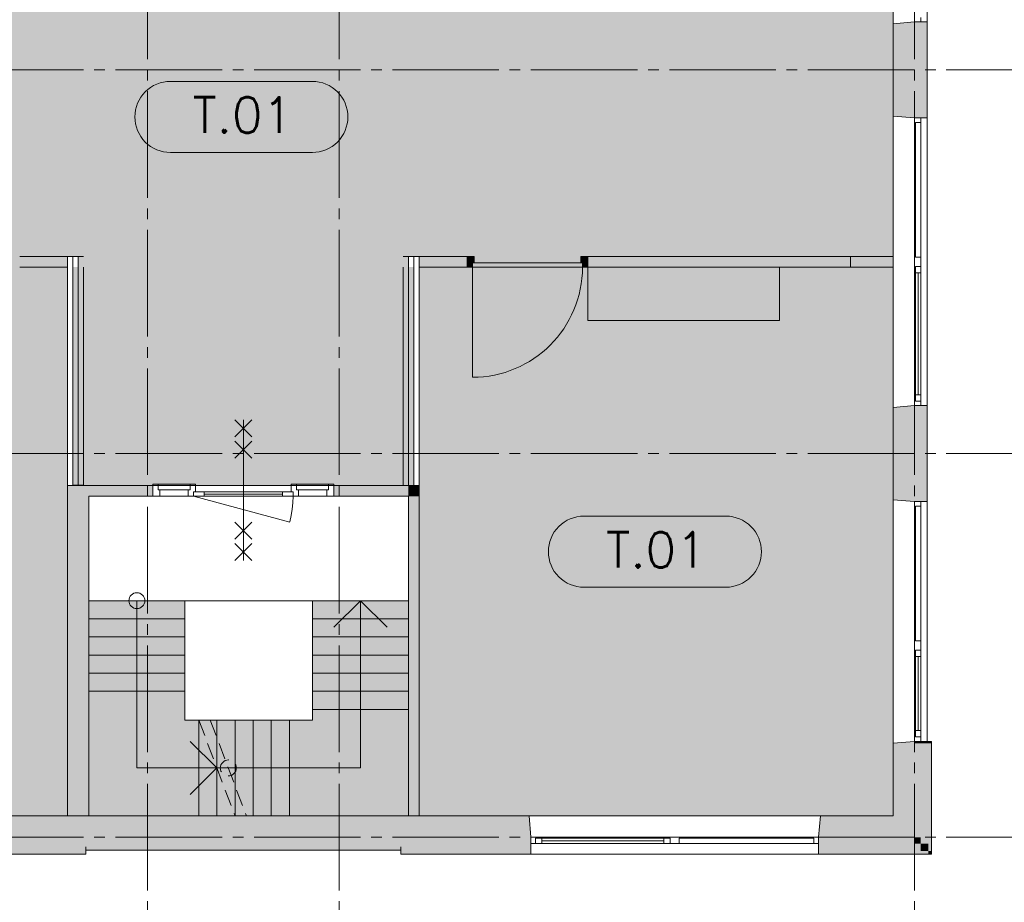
# Paper-space layout '19061B DOn1 311b Plattegrond eerste verdieping' of a CAD drawing. Header units: millimetres. Extents: x 10 to 1052, y 0 to 594.
# Tile 3 of 23: x 205 to 297, y 129 to 211. Entities that reach past the tile are written whole.
import ezdxf
from ezdxf.xclip import XClip

# ---------------------------------------------------------------- set-up
doc = ezdxf.new("R2010")
doc.units = ezdxf.units.MM
doc.header["$MEASUREMENT"] = 0
doc.header["$XCLIPFRAME"] = 0
for name, pattern in [('B0204', [13, 10, -1, 1, -1]), ('B0402', [9.375, 6.25, -3.125]), ('B0701', [2.3412, 1.56, -0.7812])]:
    doc.linetypes.add(name, pattern=pattern)
for name, color, linetype in [('21 Buitenwanden', 7, 'Continuous'), ('21 Buitenwanden Doorsnede-arcering', 7, 'Continuous'), ('21 Buitenwanden Ramen', 7, 'Continuous'), ('22 C Binnenwanden', 7, 'Continuous'), ('22 C Binnenwanden Doorsnede-arcering', 7, 'Continuous'), ('22 NC Binnenwanden', 7, 'Continuous'), ('22 NC Binnenwanden Deuren', 7, 'Continuous'), ('22 NC Binnenwanden Doorsnede-arcering', 7, 'Continuous'), ('23 Vloeren', 7, 'Continuous'), ('24 Trappen Afdek-arcering', 7, 'Continuous'), ('43 Vloerafwerking Fase 1', 7, 'Continuous'), ('43 Vloerafwerking Fase 1 2D arcering', 7, 'Continuous'), ('_ Nieuw Fase 1', 7, 'Continuous'), ('_ Nieuw Fase 1 2D arcering', 7, 'Continuous'), ('_ Nieuw Fase 1 Deuren', 7, 'Continuous'), ('_ Nieuw Fase 1 Doorsnede-arcering', 7, 'Continuous'), ('A Stramien', 7, 'Continuous'), ('New_43 Vloerafwerking Fase 1', 7, 'Continuous'), ('New_43 Vloerafwerking Fase 1 2D arcering', 7, 'Continuous')]:
    doc.layers.add(name, color=color, linetype=linetype)

# ---------------------------------------------------------------- blocks, each defined once
blk = doc.blocks.new('*X7')
at = {"layer": '43 Vloerafwerking Fase 1 2D arcering', "linetype": 'Continuous', "lineweight": 0, "true_color": 0xffffff}
blk.add_hatch(color=7, dxfattribs=at).paths.add_polyline_path([(164.76, 189.258), (164.76, 136.758), (209.26, 136.758), (209.26, 189.258), (210.26, 189.258), (210.26, 167.758), (241.26, 167.758), (241.26, 189.258), (242.26, 189.258), (242.26, 136.758), (286.76, 136.758), (286.76, 189.258), (286.76, 314.258), (234.257, 314.258), (234.257, 315.858), (236.358, 315.858), (236.358, 322.958), (234.257, 322.958), (234.257, 324.558), (254.957, 324.558), (254.957, 350.558), (234.257, 350.558), (234.257, 356.258), (234.257, 389.258), (234.757, 389.258), (234.757, 421.232), (234.26, 421.232), (234.26, 435.802), (234.26, 458.758), (286.76, 458.758), (286.76, 474.758), (240.56, 474.758), (210.96, 474.758), (209.26, 474.758), (164.76, 474.758), (164.76, 449.758), (164.76, 369.258), (164.76, 314.258), (164.76, 261.258)])
blk = doc.blocks.new('Drawing_2_1', base_point=(162.76, 134.758))
at = {"layer": '21 Buitenwanden Doorsnede-arcering', "linetype": 'Continuous', "lineweight": 0, "true_color": 0x000000}
for points in [[(286.76, 202.433), (288.76, 202.258), (288.76, 211.258), (286.76, 211.083)], [(289.36, 211.258), (288.76, 211.258), (288.76, 202.258), (289.36, 202.258)], [(289.36, 202.258), (289.66, 202.258), (289.66, 211.258), (289.36, 211.258)], [(289.66, 202.258), (289.96, 202.258), (289.96, 211.258), (289.66, 211.258)], [(288.76, 175.258), (286.76, 175.083), (286.76, 166.433), (288.76, 166.258)], [(289.36, 175.258), (288.76, 175.258), (288.76, 166.258), (289.36, 166.258)], [(289.36, 175.258), (289.36, 166.258), (289.66, 166.258), (289.66, 175.258)], [(289.66, 175.258), (289.66, 166.258), (289.96, 166.258), (289.96, 175.258)], [(286.76, 143.583), (288.76, 143.583), (288.76, 143.758)], [(288.76, 136.758), (288.76, 143.583), (286.76, 143.583), (286.76, 136.758)], [(288.76, 143.758), (288.76, 143.583), (289.36, 143.583), (289.36, 143.758)], [(289.36, 134.758), (289.36, 143.583), (288.76, 143.583), (288.76, 134.758)], [(289.36, 143.583), (290.06, 143.583), (290.06, 143.758), (289.36, 143.758)], [(290.06, 134.158), (290.06, 143.583), (289.36, 143.583), (289.36, 134.158)], [(290.36, 143.758), (290.06, 143.758), (290.06, 143.583), (290.36, 143.583)], [(290.36, 133.458), (290.36, 143.583), (290.06, 143.583), (290.06, 133.458)], [(198.935, 136.758), (198.76, 134.758), (210.96, 134.758), (210.96, 136.758)], [(210.96, 134.758), (240.56, 134.758), (240.56, 136.758), (210.96, 136.758)], [(240.56, 134.758), (252.76, 134.758), (252.585, 136.758), (240.56, 136.758)], [(279.76, 134.758), (286.76, 134.758), (286.76, 136.758), (279.935, 136.758)], [(286.76, 134.758), (288.76, 134.758), (286.76, 136.758)], [(286.76, 136.758), (288.76, 134.758), (288.76, 136.758)], [(198.76, 134.758), (198.76, 134.158), (210.96, 134.158), (210.96, 134.758)], [(210.96, 134.158), (198.76, 134.158), (198.76, 133.458), (210.96, 133.458)], [(210.96, 134.158), (240.56, 134.158), (240.56, 134.758), (210.96, 134.758)], [(210.96, 133.858), (240.56, 133.858), (240.56, 134.158), (210.96, 134.158)], [(240.56, 134.158), (252.76, 134.158), (252.76, 134.758), (240.56, 134.758)], [(252.76, 134.158), (240.56, 134.158), (240.56, 133.458), (252.76, 133.458)], [(279.76, 134.758), (279.76, 134.158), (288.76, 134.158), (288.76, 134.758)], [(289.36, 134.158), (279.76, 134.158), (279.76, 133.458), (289.36, 133.458)], [(288.76, 134.758), (288.76, 134.158), (289.36, 134.158)], [(288.76, 134.758), (289.36, 134.158), (289.36, 134.758)], [(289.36, 134.158), (289.36, 133.458), (290.06, 133.458)], [(289.36, 134.158), (290.06, 133.458), (290.06, 134.158)], [(198.76, 133.158), (210.96, 133.158), (210.96, 133.458), (198.76, 133.458)], [(210.96, 133.558), (240.56, 133.558), (240.56, 133.858), (210.96, 133.858)], [(240.56, 133.158), (252.76, 133.158), (252.76, 133.458), (240.56, 133.458)], [(279.76, 133.158), (290.06, 133.158), (290.06, 133.458), (279.76, 133.458)], [(290.06, 133.158), (290.36, 133.158), (290.06, 133.458)], [(290.06, 133.458), (290.36, 133.158), (290.36, 133.458)]]:
    blk.add_hatch(color=18, dxfattribs=at).paths.add_polyline_path(points)
at = {"layer": '22 C Binnenwanden Doorsnede-arcering', "linetype": 'Continuous', "lineweight": 0, "true_color": 0x000000}
blk.add_hatch(color=18, dxfattribs=at).paths.add_polyline_path([(211.26, 136.758), (211.26, 167.758), (209.26, 167.758), (209.26, 136.758)])
at = {"layer": '22 NC Binnenwanden Doorsnede-arcering', "linetype": 'Continuous', "lineweight": 0, "true_color": 0x000000}
for points in [[(211.26, 167.758), (211.26, 166.758), (217.26, 166.758), (217.26, 167.758)], [(234.26, 167.758), (234.26, 166.758), (241.26, 166.758), (241.26, 167.758)], [(241.26, 166.758), (242.26, 167.758), (241.26, 167.758)], [(241.26, 166.758), (242.26, 166.758), (242.26, 167.758)], [(241.26, 166.758), (241.26, 136.758), (242.26, 136.758), (242.26, 166.758)]]:
    blk.add_hatch(color=18, dxfattribs=at).paths.add_polyline_path(points)
at = {"layer": '24 Trappen Afdek-arcering', "linetype": 'Continuous', "lineweight": 0, "true_color": 0xffffff}
for points in [[(220.26, 155.258), (220.26, 156.958), (211.26, 156.958), (211.26, 155.258)], [(220.26, 155.258), (220.26, 156.958), (211.26, 156.958), (211.26, 155.258)], [(232.26, 155.258), (241.26, 155.258), (241.26, 156.958), (232.26, 156.958)], [(220.26, 153.558), (220.26, 155.258), (211.26, 155.258), (211.26, 153.558)], [(220.26, 153.558), (220.26, 155.258), (211.26, 155.258), (211.26, 153.558)], [(241.26, 153.558), (241.26, 155.258), (232.26, 155.258), (232.26, 153.558)], [(220.26, 151.858), (220.26, 153.558), (211.26, 153.558), (211.26, 151.858)], [(220.26, 151.858), (220.26, 153.558), (211.26, 153.558), (211.26, 151.858)], [(241.26, 151.858), (241.26, 153.558), (232.26, 153.558), (232.26, 151.858)], [(220.26, 150.158), (220.26, 151.858), (211.26, 151.858), (211.26, 150.158)], [(220.26, 150.158), (220.26, 151.858), (211.26, 151.858), (211.26, 150.158)], [(241.26, 150.158), (241.26, 151.858), (232.26, 151.858), (232.26, 150.158)], [(211.26, 150.158), (211.26, 148.458), (220.26, 148.458), (220.26, 150.158)], [(220.26, 148.458), (220.26, 150.158), (211.26, 150.158), (211.26, 148.458)], [(241.26, 148.458), (241.26, 150.158), (232.26, 150.158), (232.26, 148.458)], [(211.26, 147.286), (211.26, 136.758), (221.579, 136.758), (221.579, 145.758), (220.26, 145.758), (220.26, 147.286), (220.26, 148.458), (211.26, 148.458)], [(211.26, 147.286), (211.26, 136.758), (221.579, 136.758), (221.579, 145.758), (220.26, 145.758), (220.26, 147.286), (220.26, 148.458), (211.26, 148.458)], [(241.26, 146.758), (241.26, 148.458), (232.26, 148.458), (232.26, 146.758)], [(230.079, 136.758), (241.26, 136.758), (241.26, 146.758), (232.26, 146.758), (232.26, 145.758), (230.079, 145.758)], [(221.579, 145.758), (221.579, 136.758), (223.279, 136.758), (223.279, 145.758)], [(221.579, 145.758), (221.579, 136.758), (223.279, 136.758), (223.279, 141.258)], [(223.279, 145.758), (223.279, 136.758), (224.979, 136.758), (224.979, 145.758)], [(224.979, 145.758), (224.979, 136.758), (226.679, 136.758), (226.679, 145.758)], [(226.679, 145.758), (226.679, 136.758), (228.379, 136.758), (228.379, 145.758)], [(228.379, 145.758), (228.379, 136.758), (230.079, 136.758), (230.079, 145.758)], [(223.279, 136.758), (224.979, 136.758), (223.279, 141.258)]]:
    blk.add_hatch(color=7, dxfattribs=at).paths.add_polyline_path(points)
at = {"layer": '_ Nieuw Fase 1 2D arcering', "linetype": 'Continuous', "lineweight": 0, "true_color": 0xffffff}
blk.add_hatch(color=7, dxfattribs=at).paths.add_polyline_path([(258.1, 188.258), (258.1, 183.258), (276.1, 183.258), (276.1, 188.258)])
at = {"layer": '_ Nieuw Fase 1 Doorsnede-arcering', "linetype": 'Continuous', "lineweight": 0, "true_color": 0x03c7b0}
for points in [[(204.76, 189.258), (204.76, 188.258), (209.26, 188.258), (209.26, 189.258)], [(242.26, 188.258), (246.76, 188.258), (246.76, 189.258), (242.26, 189.258)], [(258.1, 188.258), (282.76, 188.258), (282.76, 189.258), (258.1, 189.258)]]:
    blk.add_hatch(color=122, dxfattribs=at).paths.add_polyline_path(points)
at = {"layer": '_ Nieuw Fase 1 Doorsnede-arcering', "linetype": 'Continuous', "lineweight": 0, "true_color": 0x000000}
for points in [[(246.76, 189.258), (246.76, 188.258), (247.26, 188.258), (247.26, 188.658), (247.43, 188.658), (247.43, 189.258)], [(257.6, 188.258), (257.6, 188.658), (247.26, 188.658), (247.26, 188.258)], [(257.43, 189.258), (257.43, 188.658), (257.6, 188.658), (257.6, 188.258), (258.1, 188.258), (258.1, 189.258)], [(286.76, 189.258), (282.76, 189.258), (282.76, 189.133), (286.76, 189.133)], [(286.76, 189.133), (282.76, 189.133), (282.76, 188.383), (286.76, 188.383)], [(209.76, 188.258), (209.76, 167.798), (209.885, 167.798), (209.885, 188.258)], [(209.885, 188.258), (209.885, 167.798), (210.635, 167.798), (210.635, 188.258)], [(210.635, 188.258), (210.635, 167.798), (210.76, 167.798), (210.76, 188.258)], [(240.76, 188.258), (240.76, 167.758), (240.885, 167.758), (240.885, 188.258)], [(240.885, 188.258), (240.885, 167.758), (241.635, 167.758), (241.635, 188.258)], [(241.635, 188.258), (241.635, 167.758), (241.76, 167.758), (241.76, 188.258)], [(282.76, 188.258), (286.76, 188.258), (286.76, 188.383), (282.76, 188.383)]]:
    blk.add_hatch(color=18, dxfattribs=at).paths.add_polyline_path(points)
at = {"layer": 'New_43 Vloerafwerking Fase 1 2D arcering', "linetype": 'Continuous', "lineweight": 0, "true_color": 0xffffff}
for points in [[(215.571, 202.351, 0.414214), (218.905, 199.018), (232.238, 199.018, 0.414214), (235.571, 202.351, 0.414214), (232.238, 205.685), (218.905, 205.685, 0.414214)], [(254.396, 161.556, 0.414214), (257.73, 158.223), (271.063, 158.223, 0.414214), (274.396, 161.556, 0.414214), (271.063, 164.89), (257.73, 164.89, 0.414214)]]:
    blk.add_hatch(color=7, dxfattribs=at).paths.add_polyline_path(points)
at = {"layer": '21 Buitenwanden', "color": 3, "linetype": 'Continuous', "lineweight": 0}
for p, q in [((288.76, 211.258), (286.76, 211.083)), ((288.76, 202.258), (286.76, 202.433)), ((288.76, 175.258), (286.76, 175.083)), ((288.76, 166.258), (286.76, 166.433)), ((288.76, 143.758), (286.76, 143.583))]:
    blk.add_line(p, q, dxfattribs=at)
at = {"layer": '21 Buitenwanden', "color": 1, "linetype": 'Continuous', "lineweight": 0}
for p, q in [((289.36, 211.258), (288.76, 211.258)), ((289.36, 202.258), (288.76, 202.258)), ((289.36, 175.258), (288.76, 175.258)), ((289.36, 166.258), (288.76, 166.258)), ((289.36, 143.758), (288.76, 143.758)), ((252.76, 134.758), (252.585, 136.758)), ((279.76, 134.758), (279.935, 136.758)), ((252.76, 134.158), (252.76, 134.758)), ((279.76, 134.158), (279.76, 134.758))]:
    blk.add_line(p, q, dxfattribs=at)
at = {"layer": '21 Buitenwanden', "color": 9, "linetype": 'Continuous', "lineweight": 0}
for p, q in [((289.66, 211.258), (289.36, 211.258)), ((289.66, 202.258), (289.36, 202.258)), ((289.66, 175.258), (289.36, 175.258)), ((289.66, 166.258), (289.36, 166.258)), ((220.26, 156.958), (211.26, 156.958)), ((211.26, 156.958), (211.26, 155.258)), ((220.26, 156.958), (211.26, 156.958)), ((211.26, 156.958), (211.26, 155.258)), ((215.76, 156.958), (215.76, 155.258)), ((215.76, 156.958), (215.76, 155.258)), ((220.26, 155.258), (220.26, 156.958)), ((220.26, 155.258), (220.26, 156.958)), ((241.26, 156.958), (232.26, 156.958)), ((232.26, 156.958), (232.26, 155.258)), ((234.26, 154.458), (236.76, 156.958)), ((236.76, 155.258), (236.76, 156.958)), ((236.76, 156.958), (239.26, 154.458)), ((241.26, 155.258), (241.26, 156.958)), ((211.26, 155.258), (220.26, 155.258)), ((220.26, 155.258), (211.26, 155.258)), ((211.26, 155.258), (211.26, 153.558)), ((211.26, 155.258), (220.26, 155.258)), ((220.26, 155.258), (211.26, 155.258)), ((211.26, 155.258), (211.26, 153.558)), ((215.76, 155.258), (215.76, 148.458)), ((215.76, 155.258), (215.76, 148.458)), ((220.26, 153.558), (220.26, 155.258)), ((220.26, 153.558), (220.26, 155.258)), ((241.26, 155.258), (232.26, 155.258)), ((232.26, 155.258), (232.26, 153.558)), ((232.26, 155.258), (241.26, 155.258)), ((236.76, 146.758), (236.76, 155.258)), ((241.26, 153.558), (241.26, 155.258)), ((211.26, 153.558), (220.26, 153.558)), ((220.26, 153.558), (211.26, 153.558)), ((211.26, 153.558), (211.26, 151.858)), ((211.26, 153.558), (220.26, 153.558)), ((220.26, 153.558), (211.26, 153.558)), ((211.26, 153.558), (211.26, 151.858)), ((220.26, 151.858), (220.26, 153.558)), ((220.26, 151.858), (220.26, 153.558)), ((241.26, 153.558), (232.26, 153.558)), ((232.26, 153.558), (232.26, 151.858)), ((232.26, 153.558), (241.26, 153.558)), ((241.26, 151.858), (241.26, 153.558)), ((211.26, 151.858), (220.26, 151.858)), ((220.26, 151.858), (211.26, 151.858)), ((211.26, 151.858), (211.26, 150.158)), ((211.26, 151.858), (220.26, 151.858)), ((220.26, 151.858), (211.26, 151.858)), ((211.26, 151.858), (211.26, 150.158)), ((220.26, 150.158), (220.26, 151.858)), ((220.26, 150.158), (220.26, 151.858)), ((241.26, 151.858), (232.26, 151.858)), ((232.26, 151.858), (232.26, 150.158)), ((232.26, 151.858), (241.26, 151.858)), ((241.26, 150.158), (241.26, 151.858)), ((211.26, 150.158), (220.26, 150.158)), ((211.26, 150.158), (211.26, 148.458)), ((220.26, 150.158), (211.26, 150.158)), ((211.26, 150.158), (220.26, 150.158)), ((211.26, 150.158), (211.26, 148.458)), ((220.26, 150.158), (211.26, 150.158)), ((220.26, 148.458), (220.26, 150.158)), ((220.26, 148.458), (220.26, 150.158)), ((241.26, 150.158), (232.26, 150.158)), ((232.26, 150.158), (232.26, 148.458)), ((232.26, 150.158), (241.26, 150.158)), ((241.26, 148.458), (241.26, 150.158)), ((211.26, 148.458), (220.26, 148.458)), ((220.26, 148.458), (211.26, 148.458)), ((211.26, 148.458), (211.26, 147.286)), ((211.26, 148.458), (220.26, 148.458)), ((220.26, 148.458), (211.26, 148.458)), ((211.26, 148.458), (211.26, 147.286)), ((215.76, 148.458), (215.76, 147.286)), ((215.76, 148.458), (215.76, 147.286)), ((220.26, 147.286), (220.26, 148.458)), ((220.26, 147.286), (220.26, 148.458)), ((241.26, 148.458), (232.26, 148.458)), ((232.26, 148.458), (232.26, 146.758)), ((232.26, 148.458), (241.26, 148.458)), ((241.26, 146.758), (241.26, 148.458)), ((211.26, 147.286), (211.26, 136.758)), ((211.26, 147.286), (211.26, 136.758)), ((215.76, 147.286), (215.76, 141.258)), ((215.76, 147.286), (215.76, 141.258)), ((220.26, 145.758), (220.26, 147.286)), ((220.26, 145.758), (220.26, 147.286)), ((241.26, 146.758), (232.26, 146.758)), ((232.26, 146.758), (232.26, 145.758)), ((232.26, 146.758), (241.26, 146.758)), ((236.76, 141.258), (236.76, 146.758)), ((241.26, 136.758), (241.26, 146.758)), ((221.579, 145.758), (220.26, 145.758)), ((221.579, 145.758), (220.26, 145.758)), ((221.579, 136.758), (221.579, 145.758)), ((221.579, 145.758), (221.579, 136.758)), ((223.279, 145.758), (221.579, 145.758)), ((221.579, 136.758), (221.579, 145.758)), ((221.579, 145.758), (221.579, 136.758)), ((223.279, 136.758), (223.279, 145.758)), ((223.279, 145.758), (223.279, 136.758)), ((224.979, 145.758), (223.279, 145.758)), ((224.979, 136.758), (224.979, 145.758)), ((224.979, 145.758), (224.979, 136.758)), ((226.679, 145.758), (224.979, 145.758)), ((226.679, 136.758), (226.679, 145.758)), ((226.679, 145.758), (226.679, 136.758)), ((228.379, 145.758), (226.679, 145.758)), ((228.379, 136.758), (228.379, 145.758)), ((228.379, 145.758), (228.379, 136.758)), ((230.079, 145.758), (228.379, 145.758)), ((230.079, 136.758), (230.079, 145.758)), ((232.26, 145.758), (230.079, 145.758)), ((230.079, 145.758), (230.079, 136.758)), ((220.779, 143.758), (223.279, 141.258)), ((289.66, 143.758), (289.36, 143.758)), ((215.76, 141.258), (221.579, 141.258)), ((215.76, 141.258), (221.579, 141.258)), ((223.279, 141.258), (220.779, 138.758)), ((221.579, 141.258), (230.079, 141.258)), ((221.579, 141.258), (223.279, 141.258)), ((223.279, 136.758), (223.279, 141.258)), ((223.279, 141.258), (223.279, 136.758)), ((230.079, 141.258), (236.76, 141.258)), ((211.26, 136.758), (221.579, 136.758)), ((211.26, 136.758), (221.579, 136.758)), ((221.579, 136.758), (223.279, 136.758)), ((221.579, 136.758), (223.279, 136.758)), ((223.279, 136.758), (224.979, 136.758)), ((223.279, 136.758), (224.979, 136.758)), ((224.979, 136.758), (226.679, 136.758)), ((226.679, 136.758), (228.379, 136.758)), ((228.379, 136.758), (230.079, 136.758)), ((230.079, 136.758), (241.26, 136.758)), ((252.76, 133.458), (252.76, 134.158)), ((279.76, 133.458), (279.76, 134.158))]:
    blk.add_line(p, q, dxfattribs=at)
at = {"layer": '21 Buitenwanden', "color": 2, "linetype": 'Continuous', "lineweight": 0}
for p, q in [((289.96, 211.258), (289.66, 211.258)), ((289.96, 202.258), (289.66, 202.258)), ((289.96, 175.258), (289.66, 175.258)), ((289.96, 166.258), (289.66, 166.258)), ((289.96, 143.758), (289.66, 143.758)), ((252.76, 133.158), (252.76, 133.458)), ((279.76, 133.158), (279.76, 133.458))]:
    blk.add_line(p, q, dxfattribs=at)
at = {"layer": '21 Buitenwanden', "color": 9, "linetype": 'B0701', "lineweight": 0}
for p, q in [((241.26, 156.958), (232.26, 156.958)), ((232.26, 156.958), (232.26, 155.258)), ((234.26, 154.458), (236.76, 156.958)), ((236.76, 155.258), (236.76, 156.958)), ((236.76, 156.958), (239.26, 154.458)), ((241.26, 155.258), (241.26, 156.958)), ((241.26, 155.258), (232.26, 155.258)), ((232.26, 155.258), (232.26, 153.558)), ((232.26, 155.258), (241.26, 155.258)), ((236.76, 146.758), (236.76, 155.258)), ((241.26, 153.558), (241.26, 155.258)), ((241.26, 153.558), (232.26, 153.558)), ((232.26, 153.558), (232.26, 151.858)), ((232.26, 153.558), (241.26, 153.558)), ((241.26, 151.858), (241.26, 153.558)), ((241.26, 151.858), (232.26, 151.858)), ((232.26, 151.858), (232.26, 150.158)), ((232.26, 151.858), (241.26, 151.858)), ((241.26, 150.158), (241.26, 151.858)), ((241.26, 150.158), (232.26, 150.158)), ((232.26, 150.158), (232.26, 148.458)), ((232.26, 150.158), (241.26, 150.158)), ((241.26, 148.458), (241.26, 150.158)), ((241.26, 148.458), (232.26, 148.458)), ((232.26, 148.458), (232.26, 146.758)), ((232.26, 148.458), (241.26, 148.458)), ((241.26, 146.758), (241.26, 148.458)), ((241.26, 146.758), (232.26, 146.758)), ((232.26, 146.758), (232.26, 145.758)), ((232.26, 146.758), (241.26, 146.758)), ((236.76, 141.258), (236.76, 146.758)), ((241.26, 136.758), (241.26, 146.758)), ((221.579, 145.758), (224.979, 136.758)), ((223.279, 145.758), (222.648, 145.758)), ((222.648, 145.758), (226.048, 136.758)), ((223.279, 144.087), (223.279, 145.758)), ((223.279, 145.758), (223.279, 144.087)), ((224.979, 145.758), (223.279, 145.758)), ((224.979, 139.587), (224.979, 145.758)), ((224.979, 145.758), (224.979, 139.587)), ((226.679, 145.758), (224.979, 145.758)), ((226.679, 136.758), (226.679, 145.758)), ((226.679, 145.758), (226.679, 136.758)), ((228.379, 145.758), (226.679, 145.758)), ((228.379, 136.758), (228.379, 145.758)), ((228.379, 145.758), (228.379, 136.758)), ((230.079, 145.758), (228.379, 145.758)), ((230.079, 136.758), (230.079, 145.758)), ((232.26, 145.758), (230.079, 145.758)), ((230.079, 145.758), (230.079, 136.758)), ((224.348, 141.258), (230.079, 141.258)), ((230.079, 141.258), (236.76, 141.258)), ((226.048, 136.758), (226.679, 136.758)), ((226.679, 136.758), (228.379, 136.758)), ((228.379, 136.758), (230.079, 136.758)), ((230.079, 136.758), (241.26, 136.758))]:
    blk.add_line(p, q, dxfattribs=at)
at = {"layer": '21 Buitenwanden', "color": 3, "linetype": 'Continuous', "lineweight": 0, "flags": 128}
for points in [[(286.76, 211.083), (286.76, 202.433)], [(286.76, 175.083), (286.76, 166.433)], [(240.56, 136.758), (211.26, 136.758)]]:
    blk.add_lwpolyline(points, dxfattribs=at)
at = {"layer": '21 Buitenwanden', "color": 2, "linetype": 'Continuous', "lineweight": 0, "flags": 128}
for points in [[(289.96, 202.258), (289.96, 211.258)], [(289.96, 166.258), (289.96, 175.258)], [(290.36, 133.158), (290.36, 143.583)], [(198.76, 133.158), (210.96, 133.158)], [(210.96, 133.558), (210.96, 133.858)], [(210.96, 133.558), (240.56, 133.558)], [(210.96, 133.158), (210.96, 133.458)], [(240.56, 133.558), (240.56, 133.858)], [(240.56, 133.158), (240.56, 133.458)], [(240.56, 133.158), (252.76, 133.158)], [(279.76, 133.158), (290.06, 133.158)], [(290.36, 133.158), (290.06, 133.158)]]:
    blk.add_lwpolyline(points, dxfattribs=at)
at = {"layer": '21 Buitenwanden', "color": 1, "linetype": 'Continuous', "lineweight": 0, "flags": 128}
for points in [[(286.76, 143.583), (286.76, 136.758)], [(210.96, 136.758), (198.935, 136.758)], [(252.585, 136.758), (240.56, 136.758)], [(286.76, 136.758), (279.935, 136.758)]]:
    blk.add_lwpolyline(points, dxfattribs=at)
at = {"layer": '21 Buitenwanden', "color": 9, "linetype": 'Continuous', "lineweight": 0, "flags": 128}
for points in [[(210.96, 133.458), (210.96, 133.858)], [(240.56, 133.458), (240.56, 133.858)]]:
    blk.add_lwpolyline(points, dxfattribs=at)
at = {"layer": '21 Buitenwanden', "color": 9, "linetype": 'Continuous', "lineweight": 0}
for start, end in [(90, 270), (90, 270), (270, 90), (270, 90)]:
    blk.add_arc((215.76, 156.958), 0.75, start, end, dxfattribs=at)
at = {"layer": '21 Buitenwanden', "color": 9, "linetype": 'B0701', "lineweight": 0}
for start, end in [(90, 270), (270, 90)]:
    blk.add_arc((224.348, 141.258), 0.75, start, end, dxfattribs=at)
at = {"layer": '21 Buitenwanden Ramen', "color": 9, "linetype": 'Continuous', "lineweight": 0}
for p, q in [((286.76, 224.758), (286.76, 211.083)), ((289.96, 224.758), (289.96, 211.258)), ((289.66, 211.258), (289.36, 211.258)), ((286.76, 188.758), (286.76, 202.433)), ((289.66, 202.258), (289.36, 202.258)), ((289.96, 188.758), (289.96, 202.258)), ((286.76, 175.083), (286.76, 188.758)), ((289.96, 175.258), (289.96, 188.758)), ((288.76, 188.158), (288.76, 175.858)), ((289.36, 176.288), (289.36, 187.728)), ((289.66, 175.258), (289.36, 175.258)), ((286.76, 152.758), (286.76, 166.433)), ((289.66, 166.258), (289.36, 166.258)), ((289.96, 152.758), (289.96, 166.258)), ((286.76, 143.583), (286.76, 152.758)), ((289.96, 143.758), (289.96, 152.758)), ((288.76, 152.158), (288.76, 144.358)), ((289.36, 144.788), (289.36, 151.728)), ((290.06, 143.758), (289.36, 143.758)), ((289.66, 143.758), (289.36, 143.758)), ((252.585, 136.758), (266.26, 136.758)), ((279.935, 136.758), (266.26, 136.758)), ((252.76, 133.458), (252.76, 134.158)), ((265.66, 134.758), (253.36, 134.758)), ((253.79, 134.158), (265.23, 134.158)), ((266.69, 134.158), (266.69, 134.658)), ((266.69, 134.658), (266.86, 134.658)), ((279.33, 134.158), (266.69, 134.158)), ((266.86, 134.758), (279.16, 134.758)), ((279.16, 134.658), (266.86, 134.658)), ((279.16, 134.758), (279.16, 134.658)), ((279.16, 134.658), (279.33, 134.658)), ((279.76, 133.458), (279.76, 134.158)), ((252.76, 133.158), (266.26, 133.158)), ((279.76, 133.158), (266.26, 133.158))]:
    blk.add_line(p, q, dxfattribs=at)
at = {"layer": '21 Buitenwanden Ramen', "color": 1, "linetype": 'Continuous', "lineweight": 0}
for p, q in [((288.76, 211.258), (288.76, 211.858)), ((289.36, 211.258), (288.76, 211.258)), ((289.36, 211.258), (288.76, 211.258)), ((289.36, 211.688), (289.36, 211.258)), ((288.76, 202.258), (288.76, 201.658)), ((289.36, 202.258), (288.76, 202.258)), ((289.36, 202.258), (288.76, 202.258)), ((288.76, 201.658), (288.86, 201.658)), ((288.76, 201.658), (288.76, 189.358)), ((288.86, 201.658), (288.86, 201.828)), ((288.86, 201.828), (289.36, 201.828)), ((289.36, 201.828), (288.86, 201.828)), ((288.86, 201.828), (288.86, 201.658)), ((288.86, 189.358), (288.86, 201.658)), ((289.36, 201.828), (289.36, 202.258)), ((289.36, 189.188), (289.36, 201.828)), ((288.86, 189.358), (288.76, 189.358)), ((288.76, 189.358), (288.76, 188.758)), ((288.76, 189.358), (288.86, 189.358)), ((288.76, 188.758), (288.76, 188.158)), ((288.86, 189.188), (288.86, 189.358)), ((288.86, 189.358), (288.86, 189.188)), ((289.36, 189.188), (288.86, 189.188)), ((289.36, 188.758), (289.36, 189.188)), ((289.36, 188.328), (289.36, 188.758)), ((288.76, 188.158), (288.86, 188.158)), ((288.86, 188.158), (288.86, 188.328)), ((288.86, 188.328), (289.36, 188.328)), ((288.86, 188.328), (288.86, 187.728)), ((289.36, 188.328), (288.86, 188.328)), ((288.86, 187.728), (289.36, 187.728)), ((288.86, 187.728), (288.86, 176.288)), ((289.11, 176.288), (289.11, 187.728)), ((289.36, 187.728), (289.36, 188.328)), ((289.36, 176.288), (289.36, 187.728)), ((288.86, 175.858), (288.76, 175.858)), ((288.76, 175.858), (288.76, 175.258)), ((289.36, 176.288), (288.86, 176.288)), ((288.86, 176.288), (288.86, 175.688)), ((288.86, 175.688), (288.86, 175.858)), ((289.36, 175.688), (288.86, 175.688)), ((288.86, 175.688), (289.36, 175.688)), ((289.36, 175.688), (289.36, 176.288)), ((289.36, 175.258), (289.36, 175.688)), ((289.36, 175.258), (288.76, 175.258)), ((289.36, 175.258), (288.76, 175.258)), ((288.76, 166.258), (288.76, 165.658)), ((289.36, 166.258), (288.76, 166.258)), ((289.36, 166.258), (288.76, 166.258)), ((288.76, 165.658), (288.86, 165.658)), ((288.76, 165.658), (288.76, 153.358)), ((288.86, 165.658), (288.86, 165.828)), ((288.86, 165.828), (289.36, 165.828)), ((289.36, 165.828), (288.86, 165.828)), ((288.86, 165.828), (288.86, 165.658)), ((288.86, 153.358), (288.86, 165.658)), ((289.36, 165.828), (289.36, 166.258)), ((289.36, 153.188), (289.36, 165.828)), ((288.86, 153.358), (288.76, 153.358)), ((288.76, 153.358), (288.76, 152.758)), ((288.76, 153.358), (288.86, 153.358)), ((288.76, 152.758), (288.76, 152.158)), ((288.86, 153.188), (288.86, 153.358)), ((288.86, 153.358), (288.86, 153.188)), ((289.36, 153.188), (288.86, 153.188)), ((289.36, 152.758), (289.36, 153.188)), ((289.36, 152.328), (289.36, 152.758)), ((288.76, 152.158), (288.86, 152.158)), ((288.86, 152.158), (288.86, 152.328)), ((288.86, 152.328), (289.36, 152.328)), ((288.86, 152.328), (288.86, 151.728)), ((289.36, 152.328), (288.86, 152.328)), ((288.86, 151.728), (289.36, 151.728)), ((288.86, 151.728), (288.86, 144.788)), ((289.11, 144.788), (289.11, 151.728)), ((289.36, 151.728), (289.36, 152.328)), ((289.36, 144.788), (289.36, 151.728)), ((288.86, 144.358), (288.76, 144.358)), ((288.76, 144.358), (288.76, 143.758)), ((289.36, 144.788), (288.86, 144.788)), ((288.86, 144.788), (288.86, 144.188)), ((288.86, 144.188), (288.86, 144.358)), ((289.36, 144.188), (289.36, 144.788)), ((288.76, 143.758), (286.76, 143.583)), ((289.36, 143.758), (288.76, 143.758)), ((288.76, 143.758), (288.76, 143.583)), ((289.36, 143.758), (288.76, 143.758)), ((289.36, 143.758), (288.76, 143.758)), ((289.36, 144.188), (288.86, 144.188)), ((288.86, 144.188), (289.36, 144.188)), ((289.36, 143.758), (289.36, 144.188)), ((252.76, 134.758), (252.585, 136.758)), ((279.76, 134.758), (279.935, 136.758)), ((253.36, 134.758), (252.76, 134.758)), ((252.76, 134.158), (252.76, 134.758)), ((252.76, 134.158), (252.76, 134.758)), ((252.76, 134.158), (253.19, 134.158)), ((253.19, 134.158), (253.19, 134.658)), ((253.19, 134.658), (253.36, 134.658)), ((253.79, 134.658), (253.19, 134.658)), ((253.19, 134.658), (253.19, 134.158)), ((253.19, 134.158), (253.79, 134.158)), ((253.36, 134.658), (253.36, 134.758)), ((253.79, 134.158), (253.79, 134.658)), ((265.23, 134.658), (253.79, 134.658)), ((253.79, 134.408), (265.23, 134.408)), ((253.79, 134.158), (265.23, 134.158)), ((265.83, 134.658), (265.23, 134.658)), ((265.23, 134.658), (265.23, 134.158)), ((265.23, 134.158), (265.83, 134.158)), ((266.26, 134.758), (265.66, 134.758)), ((265.66, 134.758), (265.66, 134.658)), ((265.66, 134.658), (265.83, 134.658)), ((265.83, 134.658), (265.83, 134.158)), ((265.83, 134.158), (265.83, 134.658)), ((265.83, 134.158), (266.26, 134.158)), ((266.26, 134.758), (266.86, 134.758)), ((266.69, 134.158), (266.26, 134.158)), ((266.86, 134.658), (266.69, 134.658)), ((266.69, 134.658), (266.69, 134.158)), ((266.86, 134.758), (266.86, 134.658)), ((279.16, 134.658), (279.16, 134.758)), ((279.16, 134.758), (279.76, 134.758)), ((279.33, 134.658), (279.16, 134.658)), ((279.33, 134.158), (279.33, 134.658)), ((279.76, 134.158), (279.33, 134.158)), ((279.76, 134.158), (279.76, 134.758)), ((279.76, 134.158), (279.76, 134.758))]:
    blk.add_line(p, q, dxfattribs=at)
at = {"layer": '21 Buitenwanden Ramen', "color": 3, "linetype": 'Continuous', "lineweight": 0}
for p, q in [((288.76, 211.258), (286.76, 211.083)), ((288.76, 202.258), (286.76, 202.433)), ((288.76, 175.258), (286.76, 175.083)), ((288.76, 166.258), (286.76, 166.433)), ((288.76, 143.758), (286.76, 143.583))]:
    blk.add_line(p, q, dxfattribs=at)
at = {"layer": '21 Buitenwanden Ramen', "color": 2, "linetype": 'Continuous', "lineweight": 0}
for p, q in [((289.96, 211.258), (289.66, 211.258)), ((289.96, 202.258), (289.66, 202.258)), ((289.96, 175.258), (289.66, 175.258)), ((289.96, 166.258), (289.66, 166.258)), ((289.96, 143.758), (289.66, 143.758)), ((290.36, 143.758), (290.06, 143.758)), ((290.36, 143.583), (290.36, 143.758)), ((252.76, 133.158), (252.76, 133.458)), ((279.76, 133.158), (279.76, 133.458))]:
    blk.add_line(p, q, dxfattribs=at)
at = {"layer": '22 C Binnenwanden', "color": 1, "linetype": 'Continuous', "lineweight": 0, "flags": 128}
for points in [[(211.26, 167.758), (209.26, 167.758)], [(209.26, 167.758), (209.26, 136.758)], [(211.26, 136.758), (211.26, 166.758)]]:
    blk.add_lwpolyline(points, dxfattribs=at)
at = {"layer": '22 NC Binnenwanden', "color": 1, "linetype": 'Continuous', "lineweight": 0}
for p, q in [((217.26, 166.758), (217.26, 167.758)), ((234.26, 166.758), (234.26, 167.758))]:
    blk.add_line(p, q, dxfattribs=at)
at = {"layer": '22 NC Binnenwanden', "color": 1, "linetype": 'Continuous', "lineweight": 0, "flags": 128}
for points in [[(217.26, 167.758), (211.26, 167.758)], [(241.26, 167.758), (234.26, 167.758)], [(242.26, 167.758), (241.26, 167.758)], [(242.26, 136.758), (242.26, 167.758)], [(211.26, 166.758), (217.26, 166.758)], [(234.26, 166.758), (241.26, 166.758)], [(241.26, 166.758), (241.26, 136.758)], [(242.26, 136.758), (241.26, 136.758)]]:
    blk.add_lwpolyline(points, dxfattribs=at)
at = {"layer": '22 NC Binnenwanden Deuren', "color": 1, "linetype": 'Continuous', "lineweight": 0}
for p, q in [((226.56, 172.328), (224.96, 173.928)), ((224.96, 172.328), (226.56, 173.928)), ((225.76, 173.928), (225.76, 160.728)), ((226.56, 170.328), (224.96, 171.928)), ((224.96, 170.328), (226.56, 171.928)), ((217.76, 167.898), (217.26, 167.898)), ((217.26, 167.898), (217.26, 166.758)), ((217.26, 166.758), (217.26, 167.758)), ((217.26, 166.758), (217.26, 167.758)), ((217.76, 167.358), (217.76, 167.898)), ((220.76, 167.898), (217.76, 167.898)), ((217.76, 167.898), (217.76, 167.358)), ((217.93, 167.358), (217.76, 167.358)), ((217.76, 167.358), (220.76, 167.358)), ((217.93, 166.758), (217.93, 167.358)), ((217.93, 167.358), (220.59, 167.358)), ((220.59, 167.358), (217.93, 167.358)), ((217.93, 167.358), (217.93, 166.758)), ((220.76, 167.358), (220.59, 167.358)), ((220.59, 167.358), (220.59, 166.758)), ((220.59, 166.758), (220.59, 167.358)), ((220.76, 167.898), (220.76, 167.358)), ((221.26, 167.898), (220.76, 167.898)), ((220.76, 167.358), (220.76, 167.898)), ((221.26, 167.158), (221.26, 167.898)), ((230.26, 167.898), (230.26, 167.158)), ((230.76, 167.898), (230.26, 167.898)), ((230.76, 167.358), (230.76, 167.898)), ((230.76, 167.898), (233.76, 167.898)), ((230.76, 167.358), (230.76, 167.898)), ((230.93, 167.358), (230.76, 167.358)), ((233.76, 167.358), (230.76, 167.358)), ((230.93, 166.758), (230.93, 167.358)), ((233.59, 167.358), (230.93, 167.358)), ((230.93, 167.358), (233.59, 167.358)), ((230.93, 166.758), (230.93, 167.358)), ((233.76, 167.358), (233.59, 167.358)), ((233.59, 167.358), (233.59, 166.758)), ((233.59, 167.358), (233.59, 166.758)), ((234.26, 167.898), (233.76, 167.898)), ((233.76, 167.898), (233.76, 167.358)), ((233.76, 167.898), (233.76, 167.358)), ((234.26, 166.758), (234.26, 167.898)), ((234.26, 166.758), (234.26, 167.758)), ((234.26, 166.758), (234.26, 167.758)), ((217.26, 166.758), (217.93, 166.758)), ((217.93, 166.758), (220.59, 166.758)), ((217.93, 166.758), (220.59, 166.758)), ((220.59, 166.758), (221.09, 166.758)), ((221.09, 166.758), (221.09, 167.158)), ((221.09, 167.158), (221.26, 167.158)), ((221.09, 167.158), (222.09, 167.158)), ((221.09, 166.758), (221.09, 167.158)), ((221.09, 166.758), (230.112, 164.34)), ((222.09, 166.758), (221.09, 166.758)), ((222.09, 167.158), (222.09, 166.758)), ((229.43, 166.958), (222.09, 166.958)), ((229.43, 166.758), (229.43, 167.158)), ((229.43, 167.158), (230.43, 167.158)), ((230.43, 166.758), (229.43, 166.758)), ((230.26, 167.158), (230.43, 167.158)), ((230.43, 167.158), (230.43, 166.758)), ((230.43, 167.158), (230.43, 166.758)), ((230.43, 166.758), (230.93, 166.758)), ((233.59, 166.758), (230.93, 166.758)), ((230.93, 166.758), (233.59, 166.758)), ((233.59, 166.758), (234.26, 166.758)), ((226.56, 164.328), (224.96, 162.728)), ((224.96, 164.328), (226.56, 162.728)), ((226.56, 162.328), (224.96, 160.728)), ((224.96, 162.328), (226.56, 160.728))]:
    blk.add_line(p, q, dxfattribs=at)
at = {"layer": '22 NC Binnenwanden Deuren', "color": 1, "linetype": 'Continuous', "lineweight": 0, "flags": 128}
for points in [[(229.43, 166.958), (222.09, 166.958), (222.09, 167.158), (229.43, 167.158)], [(229.43, 166.758), (222.09, 166.758), (222.09, 166.958), (229.43, 166.958)]]:
    blk.add_lwpolyline(points, close=True, dxfattribs=at)
at = {"layer": '22 NC Binnenwanden Deuren', "color": 1, "linetype": 'Continuous', "lineweight": 0}
blk.add_arc((221.09, 166.758), 9.34, 345, 0, dxfattribs=at)
at = {"layer": '23 Vloeren', "color": 1, "linetype": 'Continuous', "lineweight": 0, "flags": 128}
blk.add_lwpolyline([(164.76, 474.758), (164.76, 136.758), (211.26, 136.758), (211.26, 156.958), (241.26, 156.958), (241.26, 136.758), (286.76, 136.758), (286.76, 358.758), (236.757, 358.758), (236.757, 380.898), (286.76, 380.898), (286.758, 388.758), (286.76, 420.258), (250.56, 420.258), (250.56, 436.781), (234.26, 436.781), (234.26, 458.758), (286.76, 458.758), (286.76, 474.758), (234.26, 474.758)], close=True, dxfattribs=at)
at = {"layer": '43 Vloerafwerking Fase 1', "color": 9, "linetype": 'Continuous', "lineweight": 0, "flags": 128}
blk.add_lwpolyline([(164.76, 314.258), (164.76, 261.258), (164.76, 189.258), (164.76, 136.758), (209.26, 136.758), (209.26, 189.258), (210.26, 189.258), (210.26, 167.758), (241.26, 167.758), (241.26, 189.258), (242.26, 189.258), (242.26, 136.758), (286.76, 136.758), (286.76, 189.258), (286.76, 314.258)], dxfattribs=at)
at = {"layer": '_ Nieuw Fase 1', "color": 1, "linetype": 'Continuous', "lineweight": 0}
for p, q in [((246.76, 188.258), (246.76, 189.258)), ((258.1, 188.258), (258.1, 189.258))]:
    blk.add_line(p, q, dxfattribs=at)
at = {"layer": '_ Nieuw Fase 1', "color": 1, "linetype": 'Continuous', "lineweight": 0, "flags": 128}
for points in [[(209.26, 189.258), (204.76, 189.258)], [(210.76, 189.258), (209.76, 189.258)], [(209.76, 189.258), (209.76, 167.798)], [(241.76, 189.268), (240.76, 189.268)], [(241.76, 167.758), (241.76, 189.268)], [(246.76, 189.258), (242.26, 189.258)], [(282.76, 189.258), (258.1, 189.258)], [(286.76, 189.258), (282.76, 189.258)], [(282.76, 189.258), (282.76, 188.258)], [(282.76, 188.258), (282.76, 189.258)], [(204.76, 188.258), (209.26, 188.258)], [(210.76, 167.798), (210.76, 188.258)], [(240.76, 188.258), (240.76, 167.758)], [(242.26, 188.258), (246.76, 188.258)], [(258.1, 188.258), (282.76, 188.258)], [(282.76, 188.258), (286.76, 188.258)], [(209.76, 167.798), (210.76, 167.798)], [(240.76, 167.758), (241.76, 167.758)]]:
    blk.add_lwpolyline(points, dxfattribs=at)
blk.add_lwpolyline([(258.1, 188.258), (258.1, 183.258), (276.1, 183.258), (276.1, 188.258)], close=True, dxfattribs=at)
at = {"layer": '_ Nieuw Fase 1 Deuren', "color": 1, "linetype": 'Continuous', "lineweight": 0}
for p, q in [((246.76, 189.258), (246.76, 188.258)), ((247.43, 189.258), (246.76, 189.258)), ((246.76, 188.258), (246.76, 189.258)), ((246.76, 188.258), (246.76, 189.258)), ((247.26, 188.258), (247.26, 188.658)), ((247.26, 188.658), (247.43, 188.658)), ((247.26, 188.258), (247.26, 188.658)), ((247.26, 188.658), (257.6, 188.658)), ((247.43, 188.658), (247.43, 189.258)), ((257.43, 189.258), (257.43, 188.658)), ((258.1, 189.258), (257.43, 189.258)), ((257.43, 188.658), (257.6, 188.658)), ((257.6, 188.658), (257.6, 188.258)), ((257.6, 188.658), (257.6, 188.258)), ((258.1, 188.258), (258.1, 189.258)), ((258.1, 188.258), (258.1, 189.258)), ((258.1, 188.258), (258.1, 189.258)), ((246.76, 188.258), (247.26, 188.258)), ((247.26, 188.258), (247.26, 177.918)), ((257.6, 188.258), (247.26, 188.258)), ((257.6, 188.258), (258.1, 188.258))]:
    blk.add_line(p, q, dxfattribs=at)
blk.add_arc((247.26, 188.258), 10.34, 270, 0, dxfattribs=at)
at = {"layer": 'A Stramien', "color": 9, "linetype": 'B0204', "lineweight": 0}
for p, q in [((216.76, 516.758), (216.76, 94.758)), ((234.76, 516.758), (234.76, 94.758)), ((288.76, 516.758), (288.76, 94.758)), ((122.76, 206.758), (850.76, 206.758)), ((122.76, 170.758), (850.76, 170.758)), ((122.76, 134.758), (850.76, 134.758))]:
    blk.add_line(p, q, dxfattribs=at)
at = {"layer": 'New_43 Vloerafwerking Fase 1', "color": 1, "linetype": 'Continuous', "lineweight": 0, "flags": 128}
for points in [[(215.571, 202.351, 0.414214), (218.905, 199.018), (232.238, 199.018, 0.414214), (235.571, 202.351, 0.414214), (232.238, 205.685), (218.905, 205.685, 0.414214)], [(254.396, 161.556, 0.414214), (257.73, 158.223), (271.063, 158.223, 0.414214), (274.396, 161.556, 0.414214), (271.063, 164.89), (257.73, 164.89, 0.414214)]]:
    blk.add_lwpolyline(points, format="xyb", close=True, dxfattribs=at)
at = {"layer": '21 Buitenwanden', "color": 174, "linetype": 'Continuous', "lineweight": 0, "true_color": 0x0000aa}
blk.add_blockref('*X7', (0, 0), dxfattribs=at)
at = {"layer": '43 Vloerafwerking Fase 1', "color": 9, "linetype": 'Continuous', "lineweight": 0, "char_height": 3.33333, "attachment_point": 5}
for insert in [(225.7, 202.528), (264.525, 161.733)]:
    blk.add_mtext('\\A1;{\\pqc;\\Ftxt.shx;T.01}', dxfattribs=dict(at, insert=insert))

psp = doc.layouts.new('19061B DOn1 311b Plattegrond eerste verdieping')

# ---------------------------------------------------------------- block references
at = {"color": 174, "linetype": 'B0402', "lineweight": 0, "true_color": 0x0000aa}
ref = psp.add_blockref('Drawing_2_1', (162.76, 134.758), dxfattribs=at)
XClip(ref).set_block_clipping_path([(79.3942840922, 259.7577289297), (75.7192347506, 35.9876383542), (906.5478504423, 28.6452526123), (869.5607442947, 554.9340556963), (288.7603641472, 554.9340556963), (79.3942840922, 554.9340556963), (79.3942840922, 329.4925967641)])

doc.saveas('drawing.dxf')
